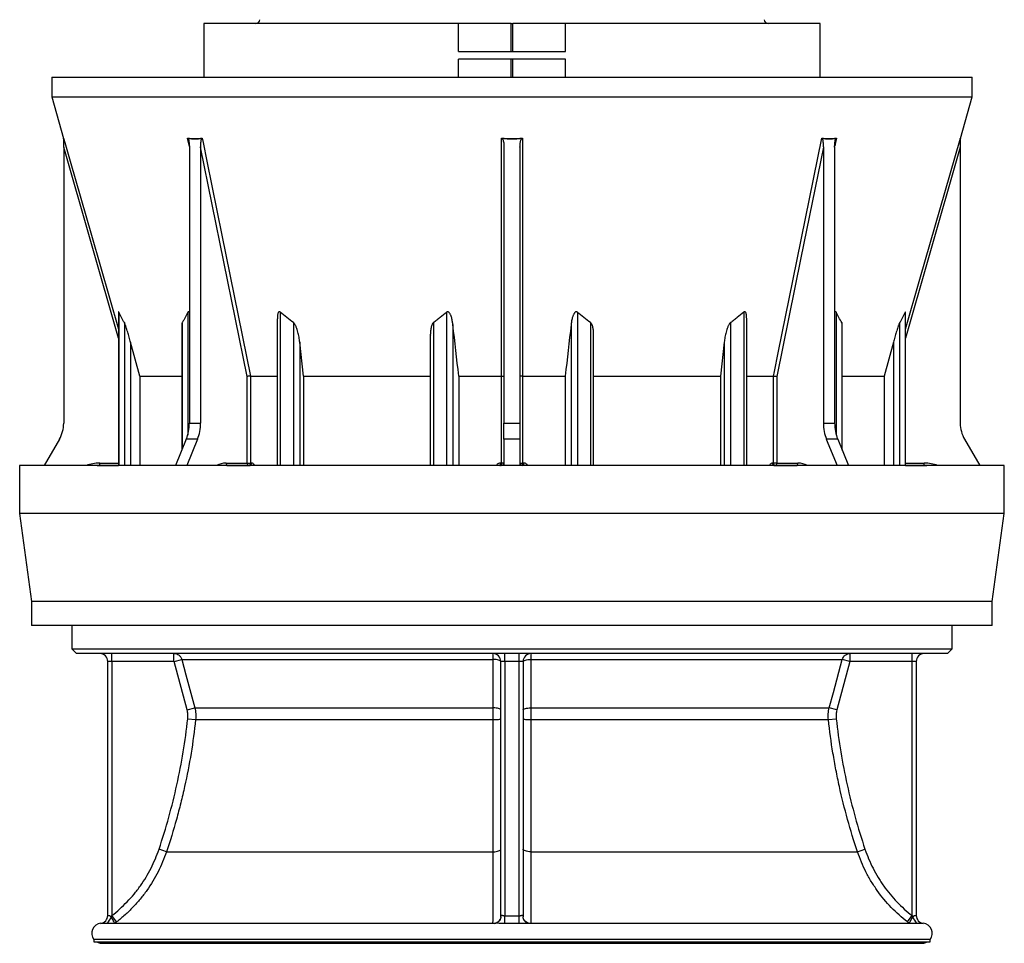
# Model space of a CAD drawing. Header units: millimetres. Extents: x 1253 to 2483, y 298 to 3319.
# Tile 1 of 5: x 1253 to 2483, y 298 to 1452. Entities that reach past the tile are written whole.
import ezdxf

# ---------------------------------------------------------------- set-up
doc = ezdxf.new("R2010")
doc.units = ezdxf.units.MM

msp = doc.modelspace()

# ---------------------------------------------------------------- linework, layer by layer
at = {"color": 7, "linetype": 'Continuous', "lineweight": 25}
for p, q in [((1482.9, 1447.2), (1482.9, 1380.2)), ((1801.1, 1447.2), (1482.9, 1447.2)), ((1801.1, 1412.2), (1801.1, 1447.2)), ((1867.1, 1447.2), (1801.1, 1447.2)), ((1867.1, 1412.2), (1867.1, 1447.2)), ((1867.1, 1447.2), (1868.8, 1447.2)), ((1868.8, 1412.2), (1868.8, 1447.2)), ((1934.8, 1447.2), (1868.8, 1447.2)), ((1934.8, 1412.2), (1934.8, 1447.2)), ((2252.9, 1447.2), (1934.8, 1447.2)), ((2252.9, 1380.2), (2252.9, 1447.2)), ((1801.1, 1412.2), (1934.8, 1412.2)), ((1934.8, 1402.9), (1801.1, 1402.9)), ((1801.1, 1380.2), (1801.1, 1402.9)), ((1867.1, 1380.2), (1867.1, 1402.9)), ((1868.8, 1380.2), (1868.8, 1402.9)), ((1934.8, 1380.2), (1934.8, 1402.9)), ((1292.9, 1380.2), (1292.9, 1355.6)), ((1292.9, 1380.2), (2442.9, 1380.2)), ((2442.9, 1355.6), (2442.9, 1380.2)), ((1292.9, 1355.6), (1307.8, 1303.7)), ((1292.9, 1355.6), (2442.9, 1355.6)), ((2428.1, 1303.7), (2442.9, 1355.6)), ((1307.9, 1292.9), (1307.9, 947.9)), ((1464.9, 1292.9), (1464.9, 947.9)), ((1479, 1292.9), (1479, 947.9)), ((1537.1, 1006.5), (1479, 1292.9)), ((1857.9, 1292.9), (1857.9, 947.9)), ((1877.9, 1292.9), (1877.9, 947.9)), ((2256.9, 1292.9), (2256.9, 947.9)), ((2271, 1292.9), (2271, 947.9)), ((2427.9, 1292.9), (2427.9, 947.9)), ((1376.4, 1086.9), (1376.4, 895.1)), ((2359.5, 895.1), (2359.5, 1086.9)), ((1455.6, 1070.5), (1455.6, 914.4)), ((1574.7, 1078.4), (1574.7, 895.1)), ((2161.2, 895.1), (2161.2, 1078.4)), ((2280.3, 914.4), (2280.3, 1070.4)), ((1402.9, 1006.9), (1391.5, 1049.1)), ((1607.6, 1006.9), (1602.9, 1049.1)), ((1765.9, 1057.3), (1765.9, 895.1)), ((1969.9, 895.1), (1969.9, 1057.2)), ((2133, 1049.1), (2128.3, 1006.9)), ((2344.4, 1049.1), (2333, 1006.9)), ((1402.9, 1006.9), (1455.6, 1006.9)), ((1402.9, 1006.9), (1402.9, 895.1)), ((1537.1, 898.2), (1537.1, 1006.5)), ((1541.3, 1006.9), (1574.7, 1006.9)), ((1541.3, 1006.9), (1541.3, 1006.9)), ((1541.3, 1006.9), (1541.3, 898.2)), ((1607.6, 1006.9), (1765.9, 1006.9)), ((1607.6, 1006.9), (1607.6, 895.1)), ((1801.4, 1006.9), (1855, 1006.9)), ((1801.4, 1006.9), (1801.4, 895.1)), ((1855, 1006.9), (1855, 1006.9)), ((1855, 898.2), (1855, 1006.9)), ((1880.9, 1006.9), (1934.5, 1006.9)), ((1880.9, 1006.9), (1880.9, 1006.9)), ((1880.9, 1006.9), (1880.9, 898.2)), ((1934.5, 1006.9), (1934.5, 895.1)), ((1969.9, 1006.9), (2128.3, 1006.9)), ((2128.3, 1006.9), (2128.3, 895.1)), ((2161.2, 1006.9), (2194.6, 1006.9)), ((2194.6, 1006.9), (2194.6, 1006.9)), ((2194.6, 898.2), (2194.6, 1006.9)), ((2198.7, 1006.5), (2198.7, 898.2)), ((2280.3, 1006.9), (2333, 1006.9)), ((2333, 1006.9), (2333, 895.1)), ((1464.9, 947.9), (1479, 947.9)), ((1857.9, 947.9), (1877.9, 947.9)), ((1857.9, 927.9), (1857.9, 947.9)), ((1877.9, 947.9), (1877.9, 927.9)), ((2256.9, 947.9), (2271, 947.9)), ((1302.6, 927.9), (1283.7, 895.1)), ((1461.1, 927.9), (1447.7, 895.1)), ((1475.2, 927.9), (1461.1, 927.9)), ((1475.2, 927.9), (1461.9, 895.1)), ((1877.9, 927.9), (1857.9, 927.9)), ((1857.9, 927.9), (1857.9, 895.1)), ((1877.9, 927.9), (1877.9, 895.1)), ((2260.6, 927.9), (2274, 895.1)), ((2274.8, 927.9), (2260.6, 927.9)), ((2274.8, 927.9), (2288.2, 895.1)), ((2433.3, 927.9), (2452.2, 895.1)), ((1352.9, 895.2), (1352.9, 898.2)), ((1510.9, 898.2), (1537.1, 898.2)), ((1537.1, 898.2), (1541.3, 898.2)), ((1541.3, 898.2), (1542.4, 898.2)), ((1853.5, 898.2), (1855, 898.2)), ((1857.9, 898.2), (1855, 898.2)), ((1877.9, 898.2), (1880.9, 898.2)), ((1880.9, 898.2), (1882.4, 898.2)), ((2193.5, 898.2), (2194.6, 898.2)), ((2198.7, 898.2), (2194.6, 898.2)), ((2198.7, 898.2), (2225, 898.2)), ((2382.9, 895.2), (2382.9, 898.2)), ((1252.9, 895.1), (1252.9, 835.1)), ((1867.9, 895.1), (1252.9, 895.1)), ((1349.8, 895.1), (1352.9, 895.2)), ((1352.9, 895.2), (1376.4, 895.2)), ((1514, 895.2), (1513, 895.2)), ((1514, 895.2), (1540.4, 895.2)), ((1854.9, 895.2), (1853.4, 895.2)), ((2482.9, 895.1), (1867.9, 895.1)), ((1882.4, 895.2), (1880.9, 895.2)), ((2195.5, 895.2), (2221.9, 895.2)), ((2222.9, 895.2), (2221.9, 895.2)), ((2359.5, 895.2), (2382.9, 895.2)), ((2382.9, 895.2), (2386.1, 895.1)), ((2482.9, 835.1), (2482.9, 895.1)), ((1252.9, 835.1), (1267.9, 725.1)), ((1867.9, 835.1), (1252.9, 835.1)), ((2482.9, 835.1), (1867.9, 835.1)), ((2467.9, 725.1), (2482.9, 835.1)), ((1267.9, 725.1), (1267.9, 695.1)), ((1867.9, 725.1), (1267.9, 725.1)), ((2467.9, 725.1), (1867.9, 725.1)), ((2467.9, 695.1), (2467.9, 725.1)), ((1867.9, 695.1), (1267.9, 695.1)), ((1317.9, 695.1), (1317.9, 666.2)), ((2467.9, 695.1), (1867.9, 695.1)), ((2417.9, 666.2), (2417.9, 695.1)), ((1317.9, 666.2), (1323.9, 660.2)), ((1317.9, 666.2), (1867.9, 666.2)), ((1867.9, 666.2), (2417.9, 666.2)), ((2411.9, 660.2), (2417.9, 666.2)), ((1867.9, 660.2), (1323.9, 660.2)), ((1367.9, 650.3), (1367.9, 660.2)), ((1445.7, 650.3), (1445.7, 660.2)), ((1445.8, 650.3), (1455.4, 652.8)), ((1455.4, 652.8), (1844.5, 652.8)), ((1858.9, 650.2), (1858.9, 660.2)), ((2411.9, 660.2), (1867.9, 660.2)), ((1876.9, 650.2), (1876.9, 660.2)), ((1891.4, 652.8), (2280.5, 652.8)), ((2290.1, 650.3), (2280.5, 652.8)), ((2290.2, 650.3), (2290.2, 660.2)), ((2367.9, 650.3), (2367.9, 660.2)), ((1367.9, 650.3), (1362.9, 650.3)), ((1362.9, 333), (1362.9, 650.3)), ((1445.7, 650.3), (1367.9, 650.3)), ((1367.9, 650.3), (1367.9, 332.8)), ((1462.1, 589.8), (1445.8, 650.3)), ((1858.9, 650.2), (1853.9, 650.2)), ((1853.9, 331.2), (1853.9, 650.2)), ((1876.9, 650.2), (1858.9, 650.2)), ((1858.9, 650.2), (1858.9, 332.7)), ((1881.9, 650.2), (1876.9, 650.2)), ((1876.9, 332.7), (1876.9, 650.2)), ((1881.9, 650.2), (1881.9, 331.2)), ((2290.1, 650.3), (2273.8, 589.8)), ((2367.9, 650.3), (2290.2, 650.3)), ((2372.9, 650.3), (2367.9, 650.3)), ((2367.9, 332.8), (2367.9, 650.3)), ((2372.9, 650.3), (2372.9, 333)), ((1462.1, 589.8), (1471.6, 592.4)), ((1471.6, 592.4), (1844.5, 592.4)), ((1891.4, 592.4), (2264.3, 592.4)), ((2273.8, 589.8), (2264.3, 592.4)), ((1462.9, 578.8), (1472.7, 577.7)), ((2263.2, 577.7), (2273, 578.8)), ((1472.7, 577.7), (1844.5, 577.7)), ((1891.4, 577.7), (2263.2, 577.7)), ((1436.3, 412.6), (1427, 415.8)), ((1436.3, 412.6), (1844.5, 412.6)), ((1891.4, 412.6), (2299.6, 412.6)), ((2299.6, 412.6), (2308.9, 415.8)), ((1374, 324.9), (1367.9, 332.8)), ((1859, 322.9), (1858.9, 332.7)), ((1876.9, 322.9), (1876.9, 332.7)), ((2361.9, 324.9), (2367.9, 332.8)), ((1847.3, 323.2), (1355.6, 323.2)), ((2380.3, 323.2), (1888.5, 323.2)), ((1345.7, 303), (1345.7, 300)), ((1867.9, 303), (1345.7, 303)), ((1345.7, 300), (2390.2, 300)), ((1353.3, 298.4), (1353.3, 298.2)), ((1353.3, 298.4), (1867.9, 298.4)), ((2382.6, 298.2), (1353.3, 298.2)), ((2390.2, 303), (1867.9, 303)), ((1867.9, 298.4), (2382.6, 298.4)), ((2382.6, 298.2), (2382.6, 298.4)), ((2390.2, 300), (2390.2, 303))]:
    msp.add_line(p, q, dxfattribs=at)
at = {"color": 1, "linetype": 'Continuous', "lineweight": 25}
for p, q in [((1464.9, 1293.8), (1462.7, 1304.2)), ((1376.4, 1054.4), (1307.9, 1292.9)), ((1376.8, 1086.7), (1376.8, 895.1)), ((1462.9, 1086.7), (1462.9, 933.2)), ((1578.4, 1086.7), (1578.4, 895.1)), ((1786.3, 1086.7), (1786.3, 895.1)), ((1949.6, 1086.7), (1949.6, 895.1)), ((2157.5, 1086.7), (2157.5, 895.1)), ((2273, 1086.7), (2273, 933.2)), ((2359.1, 1086.7), (2359.1, 895.1)), ((1383.7, 1073.6), (1383.7, 895.1)), ((1456, 1073.6), (1456, 915.5)), ((1595, 1073.6), (1595, 895.1)), ((1769.7, 1073.6), (1769.7, 895.1)), ((1794.1, 1071.2), (1794.1, 895.1)), ((1941.8, 1071.2), (1941.8, 895.1)), ((1966.2, 1073.6), (1966.2, 895.1)), ((2140.9, 1073.6), (2140.9, 895.1)), ((2279.9, 1073.6), (2279.9, 915.5)), ((2352.2, 1073.6), (2352.2, 895.1)), ((1391.5, 1049.1), (1391.5, 895.1)), ((1602.9, 1049.1), (1602.9, 895.1)), ((2133, 1049.1), (2133, 895.1)), ((2344.4, 1049.1), (2344.4, 895.1)), ((1352.9, 898.2), (1376.4, 898.2)), ((2359.5, 898.2), (2382.9, 898.2)), ((1352.9, 895.1), (1352.9, 895.2)), ((1513, 895.2), (1510.8, 895.1)), ((1511.8, 895.1), (1514, 895.2)), ((1540.4, 895.2), (1540.8, 895.1)), ((1853.4, 895.2), (1853.4, 895.1)), ((1854.9, 895.1), (1854.9, 895.2)), ((1880.9, 895.2), (1880.9, 895.1)), ((1882.4, 895.1), (1882.4, 895.2)), ((2221.9, 895.2), (2224.1, 895.1)), ((2225.1, 895.1), (2222.9, 895.2)), ((2382.9, 895.1), (2382.9, 895.2)), ((1354.2, 323.2), (1354.1, 323.2))]:
    msp.add_line(p, q, dxfattribs=at)
at = {"color": 1, "linetype": 'Continuous', "lineweight": 25, "flags": 128}
for points in [[(1307.8, 1304.2), (1309.5, 1298.5), (1316.1, 1275.4), (1342.6, 1183.1), (1376.4, 1065.3)], [(2273.2, 1304.2), (2272, 1298.5), (2271.1, 1293.9)], [(2359.5, 1065.3), (2377.5, 1128), (2428.1, 1304.2)], [(2427.9, 1292.9), (2388.2, 1154.4), (2359.5, 1054.4)], [(1514.6, 895.1), (1514.5, 895.2), (1514, 895.2)], [(2221.3, 895.1), (2221.4, 895.2), (2221.9, 895.2)], [(1371.6, 323.2), (1371.6, 323.4), (1371.4, 323.9), (1371.1, 324.7), (1370.6, 325.7), (1369.9, 326.8), (1369.1, 328.1), (1368.2, 329.5), (1367.2, 331)], [(1846.2, 323.2), (1848, 323.7), (1849.6, 324.5), (1851.1, 325.5), (1852.3, 326.7), (1853.2, 328), (1853.8, 329.5), (1853.9, 330.6)], [(1889.7, 323.2), (1887.9, 323.7), (1886.2, 324.5), (1884.8, 325.5), (1883.6, 326.7), (1882.7, 328), (1882.1, 329.5), (1882, 330.6)], [(2364.3, 323.2), (2364.3, 323.4), (2364.5, 323.9), (2364.8, 324.7), (2365.3, 325.7), (2366, 326.8), (2366.8, 328.1), (2367.7, 329.5), (2368.7, 331)]]:
    msp.add_lwpolyline(points, dxfattribs=at)
at = {"color": 7, "linetype": 'Continuous', "lineweight": 25, "flags": 128}
for points in [[(1481, 1304.2), (1482.2, 1298.5), (1486.9, 1275.4), (1505.6, 1183.1), (1541.3, 1006.9)], [(1855, 1006.9), (1855, 1012.6), (1855, 1035.7), (1855, 1128), (1855, 1304.2)], [(1880.9, 1304.2), (1880.9, 1298.5), (1880.9, 1275.4), (1880.9, 1183.1), (1880.9, 1006.9)], [(2194.6, 1006.9), (2195.7, 1012.6), (2200.4, 1035.7), (2219.1, 1128), (2254.9, 1304.2)], [(2256.9, 1292.9), (2228.8, 1154.4), (2198.7, 1006.5)], [(1852.6, 895.1), (1852.9, 895.2), (1853.4, 895.2)], [(1883.3, 895.1), (1883, 895.2), (1882.4, 895.2)], [(1455.4, 652.8), (1460.5, 633.7), (1471.6, 592.4)], [(1844.5, 592.4), (1844.5, 611.7), (1844.5, 652.8)], [(1853.9, 650.2), (1853.8, 650.7), (1853.2, 651.2), (1852.4, 651.6), (1851.2, 652), (1849.8, 652.4), (1848.2, 652.6), (1846.4, 652.8), (1844.5, 652.8)], [(1881.9, 650.2), (1882.1, 650.7), (1882.7, 651.2), (1883.5, 651.6), (1884.7, 652), (1886.1, 652.4), (1887.7, 652.6), (1889.5, 652.8), (1891.4, 652.8)], [(1891.4, 652.8), (1891.4, 633.5), (1891.4, 592.4)], [(2264.3, 592.4), (2269.4, 611.5), (2280.5, 652.8)], [(1853.9, 589.8), (1853.8, 590.3), (1853.2, 590.8), (1852.4, 591.2), (1851.2, 591.6), (1849.8, 591.9), (1848.2, 592.2), (1846.4, 592.3), (1844.5, 592.4)], [(1881.9, 589.8), (1882.1, 590.3), (1882.7, 590.8), (1883.5, 591.2), (1884.7, 591.6), (1886.1, 591.9), (1887.7, 592.2), (1889.5, 592.3), (1891.4, 592.4)], [(1844.5, 577.7), (1846.4, 577.7), (1848.2, 577.8), (1849.8, 577.9), (1851.2, 578), (1852.4, 578.2), (1853.2, 578.4), (1853.8, 578.6), (1853.9, 578.8)], [(1881.9, 578.8), (1882.1, 578.6), (1882.7, 578.4), (1883.5, 578.2), (1884.7, 578), (1886.1, 577.9), (1887.7, 577.8), (1889.5, 577.7), (1891.4, 577.7)], [(1844.5, 412.6), (1846.3, 412.7), (1848.1, 412.9), (1849.8, 413.2), (1851.2, 413.6), (1852.4, 414.1), (1853.2, 414.6), (1853.8, 415.2), (1853.9, 415.8)], [(1891.4, 412.6), (1889.6, 412.7), (1887.8, 412.9), (1886.1, 413.2), (1884.7, 413.6), (1883.5, 414.1), (1882.7, 414.6), (1882.1, 415.2), (1881.9, 415.8)]]:
    msp.add_lwpolyline(points, dxfattribs=at)
at = {"color": 7, "linetype": 'Continuous', "lineweight": 25}
for centre, radius, start, end in [((1547.8, 1452.2), 5, 270, 358), ((2188.1, 1452.2), 5, 182, 270), ((1304.9, 1302.9), 3, 0.2474, 16.0383), ((2430.9, 1302.9), 3, 163.9706, 179.7526), ((1267.9, 947.9), 40, 330, 0), ((1411.7, 947.7), 53.2, 338.2508, 0.292), ((1425.8, 947.7), 53.2, 338.2508, 0.292), ((2310.1, 947.7), 53.2, 179.708, 201.7492), ((2324.2, 947.7), 53.2, 179.708, 201.7492), ((2467.9, 947.9), 40, 180, 210), ((1513.5, 897.9), 2.68, 171.9505, 258.5782), ((1539.8, 897.9), 2.68, 171.9505, 258.5782), ((1538.7, 897.9), 2.67, 282.4494, 8.5246), ((1539.8, 897.9), 2.67, 282.5725, 8.5794), ((1828.7, 897.5), 24.8, 354.7938, 1.7311), ((1854.9, 898.2), 3, 270, 0), ((1827.4, 897.5), 27.6, 355.331, 1.5533), ((1880.9, 898.2), 3, 180, 270), ((1908.5, 897.5), 27.6, 178.4467, 184.669), ((1907.1, 897.5), 24.8, 178.2689, 185.2062), ((2196.1, 897.9), 2.67, 171.4206, 257.4275), ((2197.2, 897.9), 2.67, 171.4754, 257.5506), ((2196.1, 897.9), 2.68, 281.4218, 8.0495), ((2222.4, 897.9), 2.68, 281.4218, 8.0495), ((1353, 650.3), 9.9, 0, 90), ((1843.9, 650.2), 10, 0, 90), ((1814.9, 654.4), 29.6, 357.0297, 11.4346), ((1891.9, 650.2), 10, 90, 180), ((1921, 654.4), 29.6, 168.5654, 182.9703), ((2382.8, 650.3), 9.9, 90, 180), ((1353, 333), 9.9, 276.2128, 360), ((2382.8, 333), 9.9, 180, 263.7872), ((2382.8, 333), 9.9, 180, 262.0499), ((1355.4, 310.8), 12.5, 96.0892, 218.5071), ((2380.4, 310.8), 12.5, 321.4929, 83.897), ((1355.4, 310.8), 12.5, 239.2596, 260.2537), ((2380.4, 310.8), 12.5, 279.7463, 300.7404)]:
    msp.add_arc(centre, radius, start, end, dxfattribs=at)
at = {"color": 1, "linetype": 'Continuous', "lineweight": 25}
for centre, radius, start, end in [((1352.9, 850.2), 48, 90, 110.7388), ((1511, 872.7), 25.5, 90.4265, 118.5905), ((2224.8, 872.6), 25.6, 61.4844, 89.4986), ((2382.9, 850.2), 48, 69.2612, 90), ((1325.8, 349.2), 45.2, 324.9132, 336.1623), ((2410.1, 349.2), 45.2, 203.8377, 215.0868)]:
    msp.add_arc(centre, radius, start, end, dxfattribs=at)
at = {"color": 7, "linetype": 'Continuous', "lineweight": 25}
for points in [[(1307.9, 1303.3), (1307.9, 1303.6), (1307.9, 1303.9), (1307.8, 1304.2)], [(1463.4, 1303.3), (1463.2, 1303.6), (1463, 1303.9), (1462.7, 1304.2)], [(1480.5, 1303.3), (1480.7, 1303.6), (1480.9, 1303.9), (1481, 1304.2)], [(1855.8, 1303.3), (1855.6, 1303.6), (1855.3, 1303.9), (1855, 1304.2)], [(1880.1, 1303.3), (1880.3, 1303.6), (1880.6, 1303.9), (1880.9, 1304.2)], [(2255.4, 1303.3), (2255.2, 1303.6), (2255, 1303.9), (2254.9, 1304.2)], [(2272.5, 1303.3), (2272.7, 1303.6), (2272.9, 1303.9), (2273.2, 1304.2)], [(2427.9, 1303.3), (2427.9, 1303.6), (2428, 1303.9), (2428.1, 1304.2)], [(1480.5, 1303.3), (1474.8, 1302.7), (1469.1, 1302.7), (1463.4, 1303.3)], [(1880.1, 1303.3), (1872, 1302.7), (1863.9, 1302.7), (1855.8, 1303.3)], [(2272.5, 1303.3), (2266.8, 1302.7), (2261.1, 1302.7), (2255.4, 1303.3)], [(1383.7, 1073.6), (1381.3, 1077.7), (1379, 1082.1), (1376.8, 1086.7)], [(1595, 1073.6), (1589.3, 1077.7), (1583.8, 1082.1), (1578.4, 1086.7)], [(1966.2, 1073.6), (1960.5, 1077.7), (1955, 1082.1), (1949.6, 1086.7)], [(2279.9, 1073.6), (2277.5, 1077.7), (2275.2, 1082.1), (2273, 1086.7)], [(1801.4, 1006.9), (1799, 1028.3), (1796.5, 1049.7), (1794.1, 1071.2)], [(1941.8, 1071.2), (1939.3, 1049.7), (1936.9, 1028.3), (1934.5, 1006.9)], [(1471.6, 592.4), (1472.3, 590), (1473.1, 585.1), (1473, 580.2), (1472.7, 577.7)], [(1844.5, 577.7), (1844.5, 580.2), (1844.5, 585.1), (1844.5, 590), (1844.5, 592.4)], [(1891.4, 592.4), (1891.4, 590), (1891.4, 585.1), (1891.4, 580.2), (1891.4, 577.7)], [(2263.2, 577.7), (2262.9, 580.2), (2262.8, 585.1), (2263.6, 590), (2264.3, 592.4)], [(1462.9, 578.8), (1463.1, 580.6), (1463.2, 584.4), (1462.5, 588), (1462.1, 589.8)], [(2273.8, 589.8), (2273.4, 588), (2272.7, 584.4), (2272.8, 580.6), (2273, 578.8)], [(1367.2, 331), (1367.4, 331.6), (1367.7, 332.2), (1367.9, 332.8)], [(1858.9, 332.7), (1864.9, 332.7), (1870.9, 332.7), (1876.9, 332.7)], [(2367.9, 332.8), (2368.2, 332.2), (2368.5, 331.6), (2368.7, 331)], [(1374, 324.9), (1373.2, 324.3), (1372.4, 323.7), (1371.5, 323.1)], [(1876.9, 322.9), (1870.9, 322.9), (1865, 322.9), (1859, 322.9)], [(2364.4, 323.1), (2363.5, 323.7), (2362.7, 324.3), (2361.9, 324.9)]]:
    msp.add_open_spline(points, degree=3, dxfattribs=at)
at = {"color": 1, "linetype": 'Continuous', "lineweight": 25}
for points in [[(1307.8, 1303.7), (1307.8, 1303.7), (1307.8, 1303.9), (1307.8, 1304.2)], [(2428.1, 1304.2), (2428.1, 1303.9), (2428.1, 1303.7), (2428.1, 1303.7)]]:
    msp.add_open_spline(points, degree=3, dxfattribs=at)
at = {"color": 7, "linetype": 'Continuous', "lineweight": 25}
for points, knots in [([(1462.7, 1304.2), (1465.8, 1303.9), (1468.8, 1303.7), (1474.9, 1303.7), (1478, 1303.9), (1481, 1304.2)], [0, 0, 0, 0, 0.5, 0.5, 1, 1, 1, 1]), ([(1855, 1304.2), (1859.3, 1303.9), (1863.6, 1303.7), (1872.3, 1303.7), (1876.6, 1303.9), (1880.9, 1304.2)], [0, 0, 0, 0, 0.5, 0.5, 1, 1, 1, 1]), ([(2254.9, 1304.2), (2257.9, 1303.9), (2261, 1303.7), (2267.1, 1303.7), (2270.1, 1303.9), (2273.2, 1304.2)], [0, 0, 0, 0, 0.5, 0.5, 1, 1, 1, 1]), ([(1307.9, 1292.9), (1307.9, 1293.8), (1307.9, 1294.7), (1307.9, 1296.5), (1307.9, 1297.4), (1307.9, 1298.7), (1307.9, 1299.2), (1307.9, 1300.1), (1307.9, 1300.5), (1307.9, 1301.4), (1307.9, 1301.8), (1307.9, 1302.4), (1307.9, 1302.6), (1307.9, 1303), (1307.9, 1303.2), (1307.9, 1303.3)], [0, 0, 0, 0, 0.25, 0.25, 0.5, 0.5, 0.625, 0.625, 0.75, 0.75, 0.875, 0.875, 0.9375, 0.9375, 1, 1, 1, 1]), ([(1463.4, 1303.3), (1463.5, 1303.2), (1463.6, 1303), (1463.8, 1302.6), (1463.8, 1302.4), (1464, 1301.8), (1464.1, 1301.3), (1464.4, 1300.1), (1464.5, 1299.2), (1464.7, 1297.4), (1464.8, 1296.5), (1464.9, 1294.7), (1464.9, 1293.8), (1464.9, 1292.9)], [0, 0, 0, 0, 0.0625, 0.0625, 0.125, 0.125, 0.25, 0.25, 0.5, 0.5, 0.75, 0.75, 1, 1, 1, 1]), ([(1479, 1292.9), (1479, 1293.8), (1479.1, 1294.7), (1479.1, 1296.5), (1479.2, 1297.4), (1479.4, 1298.7), (1479.4, 1299.2), (1479.6, 1300.1), (1479.6, 1300.5), (1479.8, 1301.4), (1479.9, 1301.8), (1480.1, 1302.4), (1480.2, 1302.6), (1480.3, 1303), (1480.4, 1303.2), (1480.5, 1303.3)], [0, 0, 0, 0, 0.25, 0.25, 0.5, 0.5, 0.625, 0.625, 0.75, 0.75, 0.875, 0.875, 0.9375, 0.9375, 1, 1, 1, 1]), ([(1855.8, 1303.3), (1856, 1303.2), (1856.1, 1303), (1856.3, 1302.6), (1856.4, 1302.4), (1856.7, 1301.8), (1856.9, 1301.3), (1857.2, 1300.1), (1857.4, 1299.2), (1857.7, 1297.4), (1857.8, 1296.5), (1857.9, 1294.7), (1857.9, 1293.8), (1857.9, 1292.9)], [0, 0, 0, 0, 0.0625, 0.0625, 0.125, 0.125, 0.25, 0.25, 0.5, 0.5, 0.75, 0.75, 1, 1, 1, 1]), ([(1877.9, 1292.9), (1877.9, 1293.8), (1878, 1294.7), (1878.1, 1296.5), (1878.2, 1297.4), (1878.4, 1298.7), (1878.5, 1299.2), (1878.7, 1300.1), (1878.8, 1300.5), (1879, 1301.4), (1879.2, 1301.8), (1879.5, 1302.4), (1879.6, 1302.6), (1879.8, 1303), (1879.9, 1303.2), (1880.1, 1303.3)], [0, 0, 0, 0, 0.25, 0.25, 0.5, 0.5, 0.625, 0.625, 0.75, 0.75, 0.875, 0.875, 0.9375, 0.9375, 1, 1, 1, 1]), ([(2255.4, 1303.3), (2255.5, 1303.2), (2255.6, 1303), (2255.7, 1302.6), (2255.8, 1302.4), (2256, 1301.8), (2256.1, 1301.3), (2256.4, 1300.1), (2256.5, 1299.2), (2256.7, 1297.4), (2256.7, 1296.5), (2256.8, 1294.7), (2256.9, 1293.8), (2256.9, 1292.9)], [0, 0, 0, 0, 0.0625, 0.0625, 0.125, 0.125, 0.25, 0.25, 0.5, 0.5, 0.75, 0.75, 1, 1, 1, 1]), ([(2271, 1292.9), (2271, 1293.8), (2271, 1294.7), (2271.1, 1296.5), (2271.2, 1297.4), (2271.3, 1298.7), (2271.4, 1299.2), (2271.5, 1300.1), (2271.6, 1300.5), (2271.8, 1301.4), (2271.9, 1301.8), (2272.1, 1302.4), (2272.1, 1302.6), (2272.3, 1303), (2272.4, 1303.2), (2272.5, 1303.3)], [0, 0, 0, 0, 0.25, 0.25, 0.5, 0.5, 0.625, 0.625, 0.75, 0.75, 0.875, 0.875, 0.9375, 0.9375, 1, 1, 1, 1]), ([(2427.9, 1303.3), (2427.9, 1303.2), (2427.9, 1303), (2427.9, 1302.6), (2427.9, 1302.4), (2427.9, 1301.8), (2427.9, 1301.3), (2427.9, 1300.1), (2427.9, 1299.2), (2427.9, 1297.4), (2427.9, 1296.5), (2427.9, 1294.7), (2427.9, 1293.8), (2427.9, 1292.9)], [0, 0, 0, 0, 0.0625, 0.0625, 0.125, 0.125, 0.25, 0.25, 0.5, 0.5, 0.75, 0.75, 1, 1, 1, 1]), ([(1376.8, 1086.7), (1376.7, 1086.8), (1376.6, 1087.1), (1376.4, 1087.2), (1376.4, 1087.2), (1376.4, 1087), (1376.4, 1086.9)], [0, 0, 0, 0, 0.283701, 0.570502, 0.815744, 1, 1, 1, 1]), ([(1462.9, 1086.7), (1461.8, 1084.4), (1460.7, 1082.1), (1459, 1078.8), (1458.4, 1077.8), (1457.2, 1075.6), (1456.6, 1074.6), (1456, 1073.6)], [0, 0, 0, 0, 0.5, 0.5, 0.75, 0.75, 1, 1, 1, 1]), ([(1464.9, 1086.2), (1464.9, 1086.2), (1464.7, 1086.5), (1464.4, 1086.8), (1463.9, 1087.2), (1463.5, 1087.2), (1463.2, 1087.1), (1463, 1086.8), (1462.9, 1086.7)], [0, 0, 0, 0, 0.038684, 0.252463, 0.468093, 0.624162, 0.78017, 1, 1, 1, 1]), ([(1578.4, 1086.7), (1578.2, 1086.8), (1577.9, 1087.1), (1577.3, 1087.2), (1576.7, 1087.1), (1576.1, 1086.7), (1575.6, 1085.7), (1575.2, 1084.3), (1574.8, 1081.8), (1574.8, 1079.8), (1574.8, 1078.4)], [0, 0, 0, 0, 0.058193, 0.117023, 0.167328, 0.228678, 0.333738, 0.486443, 0.639868, 1, 1, 1, 1]), ([(1786.3, 1086.7), (1783.6, 1084.4), (1780.9, 1082.1), (1776.7, 1078.8), (1775.3, 1077.8), (1772.5, 1075.6), (1771.1, 1074.6), (1769.7, 1073.6)], [0, 0, 0, 0, 0.5, 0.5, 0.75, 0.75, 1, 1, 1, 1]), ([(1794.1, 1071.2), (1793.9, 1072.8), (1793.7, 1074.4), (1793.2, 1076.7), (1793.1, 1077.5), (1792.7, 1079.1), (1792.5, 1079.9), (1792, 1081.4), (1791.7, 1082.2), (1791.2, 1083.3), (1791.1, 1083.7), (1790.7, 1084.4), (1790.5, 1084.8), (1790.1, 1085.5), (1789.8, 1085.8), (1789.4, 1086.3), (1789.2, 1086.4), (1788.9, 1086.7), (1788.8, 1086.8), (1788.4, 1087), (1788.2, 1087.1), (1787.9, 1087.2), (1787.8, 1087.2), (1787.6, 1087.2), (1787.5, 1087.2), (1787.2, 1087.2), (1787, 1087.1), (1786.6, 1086.9), (1786.4, 1086.8), (1786.3, 1086.7)], [0, 0, 0, 0, 0.25, 0.25, 0.375, 0.375, 0.5, 0.5, 0.625, 0.625, 0.6875, 0.6875, 0.75, 0.75, 0.8125, 0.8125, 0.84375, 0.84375, 0.875, 0.875, 0.90625, 0.90625, 0.921875, 0.921875, 0.9375, 0.9375, 0.96875, 0.96875, 1, 1, 1, 1]), ([(1949.6, 1086.7), (1949.5, 1086.8), (1949.3, 1086.9), (1948.9, 1087.1), (1948.7, 1087.2), (1948.4, 1087.2), (1948.3, 1087.2), (1948.1, 1087.2), (1948, 1087.2), (1947.8, 1087.1), (1947.7, 1087.1), (1947.5, 1087), (1947.4, 1087), (1947.1, 1086.8), (1947, 1086.7), (1946.6, 1086.4), (1946.5, 1086.3), (1946.2, 1086), (1946.1, 1085.8), (1945.8, 1085.5), (1945.7, 1085.3), (1945.4, 1084.8), (1945.2, 1084.4), (1944.8, 1083.7), (1944.6, 1083.3), (1944.3, 1082.6), (1944.2, 1082.2), (1943.9, 1081.4), (1943.8, 1081), (1943.4, 1079.9), (1943.2, 1079.1), (1942.8, 1077.5), (1942.6, 1076.7), (1942.2, 1074.4), (1942, 1072.8), (1941.8, 1071.2)], [0, 0, 0, 0, 0.03125, 0.03125, 0.0625, 0.0625, 0.078125, 0.078125, 0.09375, 0.09375, 0.109375, 0.109375, 0.125, 0.125, 0.15625, 0.15625, 0.1875, 0.1875, 0.21875, 0.21875, 0.25, 0.25, 0.3125, 0.3125, 0.375, 0.375, 0.4375, 0.4375, 0.5, 0.5, 0.625, 0.625, 0.75, 0.75, 1, 1, 1, 1]), ([(2157.5, 1086.7), (2154.8, 1084.4), (2152.1, 1082.1), (2147.9, 1078.8), (2146.5, 1077.8), (2143.7, 1075.6), (2142.3, 1074.6), (2140.9, 1073.6)], [0, 0, 0, 0, 0.5, 0.5, 0.75, 0.75, 1, 1, 1, 1]), ([(2161.1, 1078.4), (2161.1, 1079.8), (2161.1, 1081.9), (2160.7, 1084.5), (2160.2, 1086), (2159.6, 1086.8), (2159.1, 1087.2), (2158.6, 1087.2), (2158, 1087.1), (2157.7, 1086.8), (2157.5, 1086.7)], [0, 0, 0, 0, 0.3607688, 0.5309377, 0.7132715, 0.7770345, 0.8413498, 0.8879002, 0.934432, 1, 1, 1, 1]), ([(2273, 1086.7), (2272.9, 1086.8), (2272.7, 1087.1), (2272.4, 1087.2), (2271.9, 1087.1), (2271.5, 1086.8), (2271.2, 1086.4), (2271, 1086.2)], [0, 0, 0, 0, 0.1949084, 0.391947, 0.5604334, 0.7659157, 1, 1, 1, 1]), ([(2359.1, 1086.7), (2358, 1084.4), (2356.8, 1082.1), (2355.1, 1078.8), (2354.5, 1077.8), (2353.4, 1075.6), (2352.8, 1074.6), (2352.2, 1073.6)], [0, 0, 0, 0, 0.5, 0.5, 0.75, 0.75, 1, 1, 1, 1]), ([(2359.5, 1086.9), (2359.5, 1087), (2359.5, 1087.2), (2359.4, 1087.2), (2359.3, 1087.1), (2359.2, 1086.8), (2359.1, 1086.7)], [0, 0, 0, 0, 0.226617, 0.453539, 0.680371, 1, 1, 1, 1]), ([(1391.5, 1049.1), (1391, 1051.2), (1390.4, 1053.3), (1389.5, 1056.5), (1389.2, 1057.6), (1388.5, 1059.7), (1388.2, 1060.7), (1387.6, 1062.8), (1387.2, 1063.9), (1386.6, 1065.9), (1386.2, 1067), (1385.7, 1068.5), (1385.5, 1069), (1385.2, 1070), (1385, 1070.5), (1384.7, 1071.2), (1384.6, 1071.5), (1384.4, 1071.9), (1384.3, 1072.2), (1384.2, 1072.6), (1384.1, 1072.8), (1383.9, 1073.2), (1383.8, 1073.4), (1383.7, 1073.6)], [0, 0, 0, 0, 0.25, 0.25, 0.375, 0.375, 0.5, 0.5, 0.625, 0.625, 0.75, 0.75, 0.8125, 0.8125, 0.875, 0.875, 0.90625, 0.90625, 0.9375, 0.9375, 0.96875, 0.96875, 1, 1, 1, 1]), ([(1456, 1073.6), (1455.9, 1073.2), (1455.6, 1072.3), (1455.6, 1071.1), (1455.6, 1070.5)], [0, 0, 0, 0, 0.4388345, 1, 1, 1, 1]), ([(1602.9, 1049.1), (1602.6, 1051.2), (1602.3, 1053.3), (1601.7, 1056.5), (1601.5, 1057.6), (1601, 1059.7), (1600.8, 1060.7), (1600.2, 1062.8), (1599.9, 1063.9), (1599.2, 1065.9), (1598.9, 1067), (1598.3, 1068.5), (1598, 1069), (1597.6, 1070), (1597.3, 1070.5), (1596.9, 1071.2), (1596.8, 1071.5), (1596.5, 1071.9), (1596.3, 1072.2), (1596, 1072.6), (1595.8, 1072.8), (1595.5, 1073.2), (1595.3, 1073.4), (1595, 1073.6)], [0, 0, 0, 0, 0.25, 0.25, 0.375, 0.375, 0.5, 0.5, 0.625, 0.625, 0.75, 0.75, 0.8125, 0.8125, 0.875, 0.875, 0.90625, 0.90625, 0.9375, 0.9375, 0.96875, 0.96875, 1, 1, 1, 1]), ([(1769.7, 1073.6), (1769.3, 1073.2), (1768.4, 1072.3), (1767.6, 1070.4), (1766.8, 1067.5), (1766.1, 1063.4), (1765.9, 1059.7), (1765.9, 1057.6), (1766, 1057.3)], [0, 0, 0, 0, 0.095185, 0.220237, 0.345876, 0.642549, 0.940551, 1, 1, 1, 1]), ([(1969.9, 1057.2), (1969.9, 1058.4), (1969.9, 1061.1), (1969.5, 1065.3), (1968.7, 1069.2), (1967.7, 1071.9), (1966.8, 1073.1), (1966.3, 1073.5), (1966.2, 1073.6)], [0, 0, 0, 0, 0.19982, 0.470477, 0.740348, 0.888182, 0.981545, 1, 1, 1, 1]), ([(2140.9, 1073.6), (2140.6, 1073.4), (2140.4, 1073.2), (2140.1, 1072.8), (2139.9, 1072.6), (2139.4, 1071.9), (2139.1, 1071.5), (2138.6, 1070.5), (2138.3, 1070), (2137.8, 1069), (2137.6, 1068.5), (2137, 1067), (2136.6, 1065.9), (2136, 1063.8), (2135.7, 1062.8), (2134.8, 1059.7), (2134.4, 1057.6), (2133.8, 1054.4), (2133.6, 1053.3), (2133.3, 1051.2), (2133.1, 1050.2), (2133, 1049.1)], [0, 0, 0, 0, 0.03125, 0.03125, 0.0625, 0.0625, 0.125, 0.125, 0.1875, 0.1875, 0.25, 0.25, 0.375, 0.375, 0.5, 0.5, 0.75, 0.75, 0.875, 0.875, 1, 1, 1, 1]), ([(2280.3, 1070.4), (2280.3, 1071), (2280.3, 1072.1), (2280.1, 1073.1), (2279.9, 1073.5), (2279.9, 1073.6)], [0, 0, 0, 0, 0.494009, 0.916488, 1, 1, 1, 1]), ([(2352.2, 1073.6), (2352.1, 1073.4), (2352, 1073.2), (2351.8, 1072.8), (2351.7, 1072.6), (2351.4, 1071.9), (2351.3, 1071.5), (2350.9, 1070.5), (2350.7, 1070), (2350.4, 1069), (2350.2, 1068.5), (2349.7, 1067), (2349.3, 1065.9), (2348.7, 1063.8), (2348.3, 1062.8), (2347.4, 1059.7), (2346.7, 1057.6), (2345.8, 1054.4), (2345.5, 1053.3), (2344.9, 1051.2), (2344.6, 1050.2), (2344.4, 1049.1)], [0, 0, 0, 0, 0.03125, 0.03125, 0.0625, 0.0625, 0.125, 0.125, 0.1875, 0.1875, 0.25, 0.25, 0.375, 0.375, 0.5, 0.5, 0.75, 0.75, 0.875, 0.875, 1, 1, 1, 1]), ([(1541.3, 1006.9), (1541.2, 1006.9), (1541, 1006.9), (1540.7, 1006.9), (1540.5, 1006.8), (1540.2, 1006.8), (1540, 1006.8), (1539.6, 1006.8), (1539.4, 1006.8), (1539, 1006.7), (1538.8, 1006.7), (1538.5, 1006.7), (1538.3, 1006.6), (1537.9, 1006.6), (1537.8, 1006.6), (1537.5, 1006.5), (1537.4, 1006.5), (1537.3, 1006.5), (1537.2, 1006.5), (1537.1, 1006.5)], [0, 0, 0, 0, 0.125, 0.125, 0.25, 0.25, 0.375, 0.375, 0.5, 0.5, 0.625, 0.625, 0.75, 0.75, 0.875, 0.875, 0.9375, 0.9375, 1, 1, 1, 1]), ([(1855, 1006.9), (1855.2, 1006.9), (1855.4, 1006.9), (1855.8, 1006.9), (1856, 1006.8), (1856.3, 1006.8), (1856.5, 1006.8), (1856.8, 1006.8), (1857, 1006.8), (1857.2, 1006.7), (1857.4, 1006.7), (1857.6, 1006.7), (1857.7, 1006.6), (1857.8, 1006.6), (1857.9, 1006.6), (1857.9, 1006.5), (1857.9, 1006.5), (1857.9, 1006.5), (1857.9, 1006.5), (1857.9, 1006.5)], [0, 0, 0, 0, 0.125, 0.125, 0.25, 0.25, 0.375, 0.375, 0.5, 0.5, 0.625, 0.625, 0.75, 0.75, 0.875, 0.875, 0.9375, 0.9375, 1, 1, 1, 1]), ([(1880.9, 1006.9), (1880.7, 1006.9), (1880.5, 1006.9), (1880.1, 1006.9), (1879.9, 1006.8), (1879.6, 1006.8), (1879.4, 1006.8), (1879.1, 1006.8), (1878.9, 1006.8), (1878.7, 1006.7), (1878.5, 1006.7), (1878.3, 1006.7), (1878.2, 1006.6), (1878.1, 1006.6), (1878, 1006.6), (1878, 1006.5), (1878, 1006.5), (1878, 1006.5), (1877.9, 1006.5), (1877.9, 1006.5)], [0, 0, 0, 0, 0.125, 0.125, 0.25, 0.25, 0.375, 0.375, 0.5, 0.5, 0.625, 0.625, 0.75, 0.75, 0.875, 0.875, 0.9375, 0.9375, 1, 1, 1, 1]), ([(2194.6, 1006.9), (2194.7, 1006.9), (2194.9, 1006.9), (2195.2, 1006.9), (2195.4, 1006.8), (2195.7, 1006.8), (2195.9, 1006.8), (2196.3, 1006.8), (2196.5, 1006.8), (2196.9, 1006.7), (2197.1, 1006.7), (2197.4, 1006.7), (2197.6, 1006.6), (2198, 1006.6), (2198.1, 1006.6), (2198.4, 1006.5), (2198.5, 1006.5), (2198.6, 1006.5), (2198.7, 1006.5), (2198.7, 1006.5)], [0, 0, 0, 0, 0.125, 0.125, 0.25, 0.25, 0.375, 0.375, 0.5, 0.5, 0.625, 0.625, 0.75, 0.75, 0.875, 0.875, 0.9375, 0.9375, 1, 1, 1, 1]), ([(1445.7, 660.2), (1446.9, 660.2), (1448.1, 660.2), (1449.1, 659.7), (1449.1, 659.7)], [0, 0, 0, 0, 0.99357, 1, 1, 1, 1]), ([(2287.2, 659.8), (2287.2, 659.8), (2288.1, 660.2), (2289.1, 660.2), (2290.2, 660.2)], [0, 0, 0, 0, 0.011913, 1, 1, 1, 1]), ([(1445.8, 650.3), (1445.8, 650.3), (1445.8, 650.3), (1445.8, 650.3), (1445.8, 650.3), (1445.8, 650.3), (1445.8, 650.3), (1445.8, 650.3), (1445.8, 650.3), (1445.8, 650.3), (1445.8, 650.3), (1445.8, 650.3), (1445.7, 650.3)], [0, 0, 0, 0, 0.0000294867, 0.0000294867, 0.0000294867, 0.0000632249, 0.0000632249, 0.0000632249, 0.0000969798, 0.0000969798, 0.0000969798, 0.0001307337, 0.0001307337, 0.0001307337, 0.0001307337]), ([(2290.2, 650.3), (2290.1, 650.3), (2290.1, 650.3), (2290.1, 650.3), (2290.1, 650.3), (2290.1, 650.3), (2290.1, 650.3), (2290.1, 650.3), (2290.1, 650.3), (2290.1, 650.3), (2290.1, 650.3), (2290.1, 650.3), (2290.1, 650.3)], [0, 0, 0, 0, 0.0000296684, 0.0000296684, 0.0000296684, 0.0000633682, 0.0000633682, 0.0000633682, 0.0000970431, 0.0000970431, 0.0000970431, 0.0001307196, 0.0001307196, 0.0001307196, 0.0001307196]), ([(1427, 415.8), (1435.9, 442.3), (1443.3, 469.1), (1455.3, 523.5), (1459.9, 551), (1462.9, 578.8)], [0, 0, 0, 0, 0.5, 0.5, 1, 1, 1, 1]), ([(2273, 578.8), (2276, 551), (2280.6, 523.5), (2292.6, 469.1), (2300, 442.3), (2308.9, 415.8)], [0, 0, 0, 0, 0.5, 0.5, 1, 1, 1, 1]), ([(1472.7, 577.7), (1471.2, 563.7), (1469.3, 549.7), (1464.7, 521.8), (1462, 508), (1457.5, 487.3), (1455.9, 480.4), (1452.4, 466.7), (1450.7, 459.9), (1445, 439.5), (1440.8, 426), (1436.3, 412.6)], [0, 0, 0, 0, 0.25, 0.25, 0.5, 0.5, 0.625, 0.625, 0.75, 0.75, 1, 1, 1, 1]), ([(1844.5, 412.6), (1844.5, 426), (1844.5, 439.5), (1844.5, 466.7), (1844.5, 480.4), (1844.5, 501.1), (1844.5, 508), (1844.5, 521.8), (1844.5, 528.8), (1844.5, 549.7), (1844.5, 563.7), (1844.5, 577.7)], [0, 0, 0, 0, 0.25, 0.25, 0.5, 0.5, 0.625, 0.625, 0.75, 0.75, 1, 1, 1, 1]), ([(1891.4, 577.7), (1891.4, 563.7), (1891.4, 549.7), (1891.4, 521.8), (1891.4, 508), (1891.4, 487.3), (1891.4, 480.4), (1891.4, 466.7), (1891.4, 459.9), (1891.4, 439.5), (1891.4, 426), (1891.4, 412.6)], [0, 0, 0, 0, 0.25, 0.25, 0.5, 0.5, 0.625, 0.625, 0.75, 0.75, 1, 1, 1, 1]), ([(2299.6, 412.6), (2295, 426), (2290.9, 439.5), (2283.4, 466.7), (2279.9, 480.4), (2275.4, 501.1), (2274, 508), (2271.3, 521.8), (2270.1, 528.8), (2266.6, 549.7), (2264.7, 563.7), (2263.2, 577.7)], [0, 0, 0, 0, 0.25, 0.25, 0.5, 0.5, 0.625, 0.625, 0.75, 0.75, 1, 1, 1, 1]), ([(1367.9, 332.8), (1374.8, 338.1), (1381.2, 343.9), (1390.1, 353.2), (1393, 356.4), (1396.5, 360.6), (1397.1, 361.4), (1398.5, 363.1), (1399.2, 363.9), (1401.1, 366.5), (1402.4, 368.3), (1408.7, 377), (1413.1, 384.4), (1420.9, 399.6), (1424.2, 407.5), (1427, 415.8)], [0, 0, 0, 0, 0.25, 0.25, 0.375, 0.375, 0.40625, 0.40625, 0.4375, 0.4375, 0.5, 0.5, 0.75, 0.75, 1, 1, 1, 1]), ([(1436.3, 412.6), (1433.4, 403.9), (1429.9, 395.6), (1421.7, 379.5), (1417, 371.8), (1410.5, 362.5), (1409.1, 360.7), (1406.3, 357.1), (1404.9, 355.3), (1400.6, 350), (1397.5, 346.6), (1392.8, 341.6), (1391.2, 340), (1387.9, 336.8), (1386.2, 335.3), (1381.1, 330.7), (1377.6, 327.7), (1374, 324.9)], [0, 0, 0, 0, 0.25, 0.25, 0.5, 0.5, 0.5625, 0.5625, 0.625, 0.625, 0.75, 0.75, 0.8125, 0.8125, 0.875, 0.875, 1, 1, 1, 1]), ([(1844.2, 323.1), (1844.3, 328.7), (1844.3, 334.8), (1844.3, 348), (1844.3, 355.1), (1844.4, 364.6), (1844.4, 366.5), (1844.4, 370.4), (1844.4, 374.4), (1844.4, 378.4), (1844.4, 382.5), (1844.4, 384.6), (1844.4, 395), (1844.4, 403.7), (1844.5, 412.6)], [0, 0, 0, 0, 0.25, 0.25, 0.5, 0.5, 0.5625, 0.5625, 0.625, 0.6875, 0.6875, 0.75, 0.75, 1, 1, 1, 1]), ([(1891.4, 412.6), (1891.4, 403.7), (1891.5, 395.1), (1891.5, 378.6), (1891.5, 370.7), (1891.5, 361.2), (1891.5, 359.3), (1891.5, 355.6), (1891.6, 352), (1891.6, 348.4), (1891.6, 345), (1891.6, 343.3), (1891.6, 334.9), (1891.6, 328.7), (1891.7, 323.1)], [0, 0, 0, 0, 0.25, 0.25, 0.5, 0.5, 0.5625, 0.5625, 0.625, 0.6875, 0.6875, 0.75, 0.75, 1, 1, 1, 1]), ([(2361.9, 324.9), (2354.7, 330.5), (2347.9, 336.6), (2335.4, 349.6), (2329.6, 356.6), (2323, 365.9), (2321.8, 367.7), (2319.2, 371.6), (2316.8, 375.4), (2314.5, 379.4), (2312.3, 383.3), (2311.2, 385.4), (2306, 395.5), (2302.5, 403.9), (2299.6, 412.6)], [0, 0, 0, 0, 0.25, 0.25, 0.5, 0.5, 0.5625, 0.5625, 0.625, 0.6875, 0.6875, 0.75, 0.75, 1, 1, 1, 1]), ([(2308.9, 415.8), (2311.7, 407.5), (2315, 399.6), (2320.9, 388.1), (2323, 384.4), (2326.4, 378.8), (2327.5, 377), (2329.3, 374.3), (2329.9, 373.4), (2331.1, 371.6), (2331.7, 370.7), (2337.4, 362.8), (2342.8, 356.2), (2354.7, 343.8), (2361.1, 338.1), (2367.9, 332.8)], [0, 0, 0, 0, 0.25, 0.25, 0.375, 0.375, 0.4375, 0.4375, 0.46875, 0.46875, 0.5, 0.5, 0.75, 0.75, 1, 1, 1, 1]), ([(1362.9, 333), (1362.9, 333), (1363, 333), (1363.1, 333.1), (1363.2, 333.1), (1363.4, 333.1), (1363.6, 333.1), (1364, 333.2), (1364.2, 333.1), (1364.5, 333.1), (1364.6, 333), (1364.9, 332.9), (1365, 332.9), (1365.3, 332.7), (1365.6, 332.6), (1366, 332.3), (1366.1, 332.2), (1366.3, 331.9), (1366.4, 331.8), (1366.7, 331.5), (1366.9, 331.2), (1367.1, 331)], [0, 0, 0, 0, 0.125, 0.125, 0.25, 0.25, 0.375, 0.375, 0.5, 0.5, 0.5625, 0.5625, 0.625, 0.625, 0.75, 0.75, 0.8125, 0.8125, 0.875, 0.875, 1, 1, 1, 1]), ([(1853.9, 331.2), (1853.9, 331.5), (1854, 331.7), (1854, 332.1), (1854, 332.3), (1854.1, 332.5), (1854.1, 332.6), (1854.2, 332.8), (1854.3, 332.9), (1854.4, 333), (1854.5, 333.1), (1854.6, 333.2), (1854.7, 333.2), (1854.9, 333.2), (1855.1, 333.3), (1855.4, 333.2), (1855.7, 333.2), (1856.2, 333.1), (1856.6, 333), (1857.2, 332.8), (1857.5, 332.8), (1858.2, 332.7), (1858.6, 332.7), (1858.9, 332.7)], [0, 0, 0, 0, 0.125, 0.125, 0.1875, 0.1875, 0.25, 0.25, 0.3125, 0.3125, 0.375, 0.375, 0.4375, 0.4375, 0.5, 0.5, 0.625, 0.625, 0.75, 0.75, 0.875, 0.875, 1, 1, 1, 1]), ([(1876.9, 332.7), (1877.1, 332.7), (1877.3, 332.7), (1877.7, 332.7), (1877.8, 332.7), (1878.4, 332.8), (1878.7, 332.8), (1879.3, 333), (1879.6, 333.1), (1880.2, 333.2), (1880.5, 333.2), (1880.8, 333.3), (1880.9, 333.2), (1881.2, 333.2), (1881.2, 333.2), (1881.4, 333.1), (1881.5, 333), (1881.6, 332.9), (1881.7, 332.8), (1881.8, 332.6), (1881.8, 332.5), (1881.9, 332.3), (1881.9, 332.1), (1881.9, 331.7), (1881.9, 331.5), (1881.9, 331.2)], [0, 0, 0, 0, 0.0625, 0.0625, 0.125, 0.125, 0.25, 0.25, 0.375, 0.375, 0.5, 0.5, 0.5625, 0.5625, 0.625, 0.625, 0.6875, 0.6875, 0.75, 0.75, 0.8125, 0.8125, 0.875, 0.875, 1, 1, 1, 1]), ([(2368.8, 331), (2369, 331.2), (2369.2, 331.5), (2369.6, 332), (2369.8, 332.2), (2370.3, 332.6), (2370.6, 332.7), (2371, 333), (2371.3, 333), (2371.7, 333.1), (2371.9, 333.2), (2372.3, 333.1), (2372.5, 333.1), (2372.6, 333.1), (2372.7, 333.1), (2372.8, 333.1), (2372.8, 333.1), (2372.9, 333), (2372.9, 333), (2372.9, 333)], [0, 0, 0, 0, 0.125, 0.125, 0.25, 0.25, 0.375, 0.375, 0.5, 0.5, 0.625, 0.625, 0.75, 0.75, 0.8125, 0.8125, 0.875, 0.875, 1, 1, 1, 1]), ([(1355.8, 323.2), (1355.6, 323.2), (1354.8, 323.2), (1354.3, 323.2), (1354.2, 323.2), (1354.2, 323.2)], [0, 0, 0, 0, 0.189764, 0.770236, 1, 1, 1, 1]), ([(1367.1, 331), (1367.1, 331), (1367.1, 331), (1367.1, 331), (1367.1, 331), (1367.1, 331), (1367.1, 331), (1367.1, 331), (1367.1, 331), (1367.1, 331), (1367.1, 331), (1367.1, 331), (1367.1, 331), (1367.1, 331), (1367.1, 331), (1367.1, 331), (1367.1, 331), (1367.1, 331), (1367.1, 331), (1367.2, 331), (1367.2, 331), (1367.2, 331)], [0, 0, 0, 0, 0.00000768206, 0.00000768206, 0.00000768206, 0.00001326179, 0.00001326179, 0.00001326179, 0.00001747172, 0.00001747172, 0.00001747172, 0.00002170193, 0.00002170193, 0.00002170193, 0.00002673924, 0.00002673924, 0.00002673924, 0.00003487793, 0.00003487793, 0.00003487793, 0.00004843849, 0.00004843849, 0.00004843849, 0.00004843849]), ([(1853.9, 331.2), (1853.9, 330.8), (1853.9, 330.1), (1853.6, 328.7), (1853, 327.4), (1852.1, 326.1), (1851, 325), (1849.9, 324.2), (1848.9, 323.6), (1848, 323.4), (1847.5, 323.3), (1847.2, 323.2), (1847.3, 323.2), (1847.3, 323.2)], [0, 0, 0, 0, 0.0983184, 0.206951, 0.3216244, 0.4389643, 0.5627099, 0.6704576, 0.7657, 0.849117, 0.921293, 0.9802179, 1, 1, 1, 1]), ([(1888.6, 323.2), (1888.6, 323.2), (1888.6, 323.2), (1888.3, 323.3), (1887.7, 323.4), (1886.8, 323.7), (1885.8, 324.3), (1884.6, 325.2), (1883.5, 326.4), (1882.7, 327.7), (1882.2, 329.1), (1882, 330.3), (1882, 330.9), (1882, 331.2)], [0, 0, 0, 0, 0.029696, 0.089784, 0.164453, 0.25016, 0.349745, 0.459345, 0.587662, 0.709024, 0.821752, 0.925538, 1, 1, 1, 1]), ([(2368.7, 331), (2368.7, 331), (2368.7, 331), (2368.7, 331), (2368.7, 331), (2368.7, 331), (2368.7, 331), (2368.8, 331), (2368.8, 331), (2368.8, 331), (2368.8, 331), (2368.8, 331), (2368.8, 331), (2368.8, 331), (2368.8, 331), (2368.8, 331), (2368.8, 331), (2368.8, 331), (2368.8, 331), (2368.8, 331), (2368.8, 331), (2368.8, 331)], [0, 0, 0, 0, 0.00001309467, 0.00001309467, 0.00001309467, 0.00002029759, 0.00002029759, 0.00002029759, 0.00002558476, 0.00002558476, 0.00002558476, 0.00002971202, 0.00002971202, 0.00002971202, 0.00003385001, 0.00003385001, 0.00003385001, 0.00003907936, 0.00003907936, 0.00003907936, 0.00004833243, 0.00004833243, 0.00004833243, 0.00004833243]), ([(2381.7, 323.2), (2381.7, 323.2), (2381.5, 323.2), (2380.5, 323.2), (2380.1, 323.2)], [0, 0, 0, 0, 0.540343, 1, 1, 1, 1])]:
    msp.add_open_spline(points, degree=3, knots=knots, dxfattribs=at)
at = {"color": 1, "linetype": 'Continuous', "lineweight": 25}
for points, knots in [([(1546.2, 895.1), (1546.2, 895.2), (1546, 896), (1545.2, 897), (1543.9, 898.1), (1542.9, 898.2), (1542.4, 898.2)], [0, 0, 0, 0, 0.049089, 0.366623, 0.683518, 1, 1, 1, 1]), ([(1853.5, 898.2), (1853.1, 898.2), (1852, 898.1), (1850.3, 897.4), (1849, 896.3), (1848.6, 895.4), (1848.4, 895.1)], [0, 0, 0, 0, 0.2094169, 0.5271217, 0.8451705, 1, 1, 1, 1]), ([(1887.5, 895.1), (1887.5, 895.2), (1887.2, 896), (1886.1, 897), (1884.4, 898.1), (1883, 898.2), (1882.4, 898.2)], [0, 0, 0, 0, 0.0490894, 0.3666227, 0.6835181, 1, 1, 1, 1]), ([(2193.5, 898.2), (2193.2, 898.2), (2192.3, 898.1), (2191.1, 897.4), (2190.2, 896.3), (2189.8, 895.4), (2189.7, 895.1)], [0, 0, 0, 0, 0.209417, 0.527122, 0.845171, 1, 1, 1, 1]), ([(2195, 895.1), (2195, 895.2), (2195.2, 895.3), (2195.4, 895.3), (2195.5, 895.2)], [0, 0, 0, 0, 0.126235, 1, 1, 1, 1]), ([(1449.1, 659.7), (1450.1, 659.2), (1452.1, 658.2), (1454.3, 655.7), (1455.1, 653.8), (1455.4, 652.8)], [0, 0, 0, 0, 0.346125, 0.694453, 1, 1, 1, 1]), ([(2280.5, 652.8), (2280.9, 653.9), (2281.7, 656), (2284.1, 658.5), (2286.2, 659.4), (2287.2, 659.8)], [0, 0, 0, 0, 0.33456, 0.668996, 1, 1, 1, 1]), ([(1859, 322.9), (1857.3, 322.9), (1854.1, 323), (1850.5, 323.2), (1848.2, 323.3), (1847.5, 323.2), (1847.3, 323.2)], [0, 0, 0, 0, 0.4020802, 0.7771863, 0.9413765, 1, 1, 1, 1]), ([(1888.5, 323.2), (1888, 323.2), (1886.2, 323.2), (1882.6, 323), (1879.2, 322.9), (1877.2, 322.9), (1876.9, 322.9)], [0, 0, 0, 0, 0.163024, 0.512738, 0.916469, 1, 1, 1, 1])]:
    msp.add_open_spline(points, degree=3, knots=knots, dxfattribs=at)

doc.saveas('drawing.dxf')
